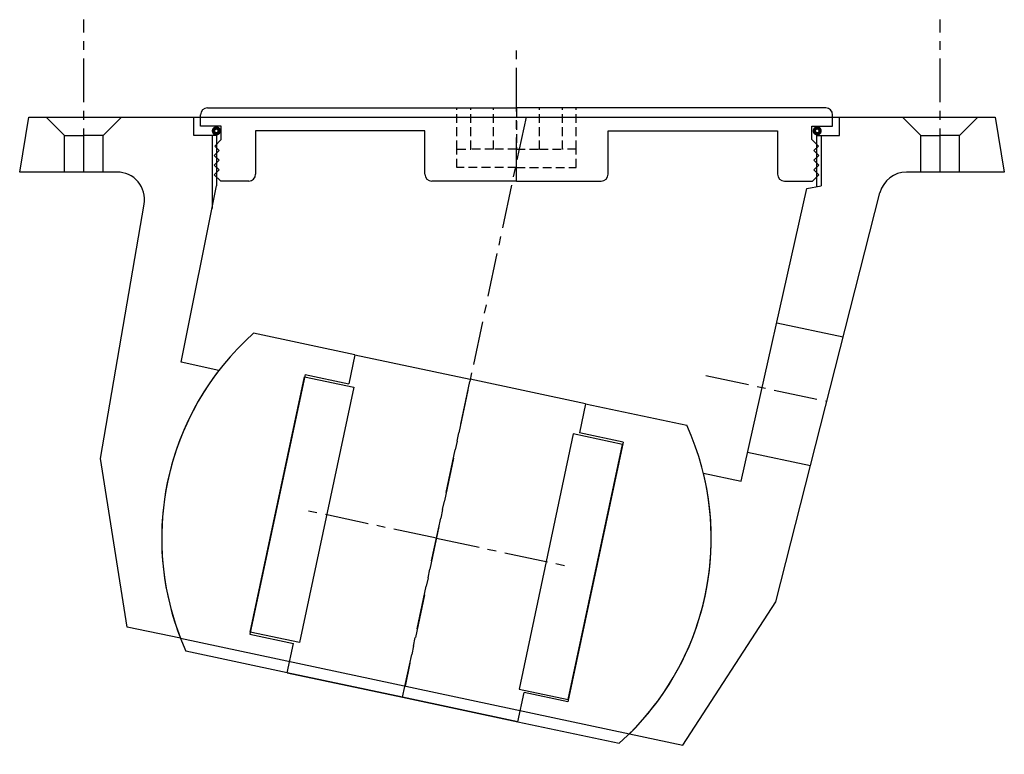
# Model space of a CAD drawing. Extents: x -91 to 124, y -47 to 113.
import ezdxf

# ---------------------------------------------------------------- set-up
doc = ezdxf.new("R2010")
doc.units = 0
doc.header["$LTSCALE"] = 0.3
doc.linetypes.add('CENTER', pattern=[50.8, 31.75, -6.35, 6.35, -6.35])
doc.linetypes.add('HIDDEN', pattern=[9.525, 6.35, -3.175])
doc.layers.get('0').update_dxf_attribs({"linetype": 'CONTINUOUS'})
doc.layers.add('CENTER', color=9, linetype='CENTER')

# ---------------------------------------------------------------- blocks, each defined once
blk = doc.blocks.new('M52-155')
for p, q in [((-67.5, 0), (-0.01, 0)), ((67.5, 0), (0, 0)), ((-69, -4), (-69, -1.5)), ((69, -4), (69, -1.5)), ((-64.5, -4), (-69, -4)), ((-64.5, -6.9), (-64.5, -4)), ((64.5, -6.9), (64.5, -4)), ((64.5, -4), (69, -4)), ((-57, -5), (-57, -14.5)), ((-20, -5), (-57, -5)), ((-20, -14.5), (-20, -5)), ((20, -14.5), (20, -5)), ((20, -5), (56.99, -5)), ((56.99, -5), (56.99, -14.5)), ((-64.5, -6.9), (-65.92, -8.32)), ((-64.94, -9.3), (-65.92, -8.32)), ((64.5, -6.9), (65.91, -8.32)), ((64.93, -9.3), (65.91, -8.32)), ((-66, -10.36), (-64.94, -9.3)), ((-64.94, -11.42), (-66, -10.36)), ((66, -10.36), (64.93, -9.3)), ((64.93, -11.42), (66, -10.36)), ((-66, -12.48), (-64.94, -11.42)), ((-64.94, -13.54), (-66, -12.48)), ((66, -12.48), (64.93, -11.42)), ((64.93, -13.54), (66, -12.48)), ((-66, -14.6), (-64.94, -13.54)), ((-64.6, -16), (-66, -14.6)), ((64.6, -16), (66, -14.6)), ((66, -14.6), (64.93, -13.54)), ((-58.5, -16), (-64.6, -16)), ((-0.01, -16), (-18.5, -16)), ((0, -16), (18.5, -16)), ((58.49, -16), (64.6, -16))]:
    blk.add_line(p, q)
at = {"linetype": 'HIDDEN'}
for p, q in [((-13.01, -9), (-13.01, 0)), ((-10.01, -9), (-10.01, 0)), ((-5.01, -9), (-5.01, 0)), ((0, 0), (0, -9)), ((5, -9), (5, 0)), ((10, -9), (10, 0)), ((13, -9), (13, 0)), ((-13.01, -9), (-10.01, -9)), ((-13.01, -13), (-13.01, -9)), ((-5.01, -9), (-10.01, -9)), ((-0.01, -9), (-5.01, -9)), ((0, -9), (5, -9)), ((5, -9), (10, -9)), ((13, -9), (10, -9)), ((13, -13), (13, -9)), ((-0.01, -13), (-13.01, -13)), ((0, -13), (13, -13))]:
    blk.add_line(p, q, dxfattribs=at)
for centre, start, end in [((-67.5, -1.5), 90, 180), ((67.5, -1.5), 0, 90), ((-58.5, -14.5), 270, 0), ((-18.5, -14.5), 180, 270), ((18.5, -14.5), 270, 0), ((58.49, -14.5), 180, 270)]:
    blk.add_arc(centre, 1.5, start, end)
at = {"layer": 'CENTER'}
blk.add_line((-0.01, -16), (-0.01, 12.82), dxfattribs=at)
blk = doc.blocks.new('M52-150')
for p, q in [((-91, 80), (-89, 92)), ((-89, 92), (-53, 92)), ((-81.25, 88), (-85.25, 92)), ((-72.75, 88), (-68.75, 92)), ((-53, 88), (-53, 92)), ((-53, 92), (88, 92)), ((88, 92), (122, 92)), ((88, 88), (88, 92)), ((105.75, 88), (101.75, 92)), ((114.25, 88), (118.25, 92)), ((122, 92), (124, 80)), ((-81.25, 80), (-81.25, 88)), ((-81.25, 88), (-77, 88)), ((-72.75, 88), (-77, 88)), ((-72.75, 80), (-72.75, 88)), ((-48, 88), (-53, 88)), ((-49, 88), (-49, 72.01)), ((-48, 88), (-48, 77)), ((83, 88), (83, 76.81)), ((83, 88), (88, 88)), ((84, 88), (84, 77)), ((105.75, 80), (105.75, 88)), ((105.75, 88), (110, 88)), ((114.25, 88), (110, 88)), ((114.25, 80), (114.25, 88)), ((-69.75, 80), (-91, 80)), ((124, 80), (102.67, 80)), ((-55.73, 38.43), (-48, 77)), ((66.54, 12.44), (80.9, 76.4)), ((74.11, -13.9), (96.85, 75.48)), ((80.9, 76.4), (84, 77)), ((-73.36, 17.45), (-63.84, 72.99)), ((74.32, 47.08), (88.84, 43.99)), ((-47.49, 36.67), (-55.73, 38.43)), ((-67.51, -19.39), (-73.36, 17.45)), ((67.96, 18.78), (81.69, 15.86)), ((58.3, 14.19), (66.54, 12.44)), ((53.78, -45.17), (74.11, -13.9)), ((-55.88, -21.86), (-67.51, -19.39)), ((-55.88, -21.86), (42.15, -42.7)), ((42.15, -42.7), (53.78, -45.17))]:
    blk.add_line(p, q)
for centre, radius, start, end in [((-69.75, 74), 6, 350.2724, 90), ((102.67, 74), 6, 90, 165.7276), ((0, 0), 60, 142.3207, 201.367), ((0, 0), 60, 314.633, 13.6793)]:
    blk.add_arc(centre, radius, start, end)
at = {"layer": 'CENTER'}
for p, q in [((-77, 80), (-77, 113.28)), ((110, 80), (110, 113.28)), ((19.56, 92), (-6.86, -32.28)), ((58.84, 35.54), (85.26, 29.93)), ((0, 0), (-29.43, 6.26)), ((0, 0), (29.43, -6.26))]:
    blk.add_line(p, q, dxfattribs=at)
blk = doc.blocks.new('ball 120x49')
for p, q in [((-25.75, 35.5), (-48.37, 35.5)), ((-25.75, 35.5), (0, 35.5)), ((-25.75, 35.5), (-25.75, 29)), ((25.75, 35.5), (0, 35.5)), ((25.75, 35.5), (48.37, 35.5)), ((25.75, 35.5), (25.75, 29)), ((-35.5, 29), (-25.75, 29)), ((-35.5, 29), (-35.5, -29)), ((-35.5, -28.5), (-35.5, 28.5)), ((-35.5, 28.5), (-24.5, 28.5)), ((-24.5, 28.5), (-24.5, -28.5)), ((24.5, 28.5), (24.5, -28.5)), ((35.5, 28.5), (24.5, 28.5)), ((35.5, 29), (25.75, 29)), ((35.5, 29), (35.5, -29)), ((35.5, -28.5), (35.5, 28.5)), ((-24.5, -28.5), (-35.5, -28.5)), ((-35.5, -29), (-25.75, -29)), ((-25.75, -35.5), (-25.75, -29)), ((24.5, -28.5), (35.5, -28.5)), ((35.5, -29), (25.75, -29)), ((25.75, -35.5), (25.75, -29)), ((-25.75, -35.5), (-48.37, -35.5)), ((-25.75, -35.5), (0, -35.5)), ((0, -35.5), (-25.75, -35.5)), ((25.75, -35.5), (0, -35.5)), ((0, -35.5), (25.75, -35.5)), ((25.75, -35.5), (48.37, -35.5))]:
    blk.add_line(p, q)
for start, end in [(143.7246, 216.2754), (323.7246, 36.2754)]:
    blk.add_arc((0, 0), 60, start, end)
at = {"layer": 'CENTER'}
for p, q in [((0, -35.5), (0, 35.5)), ((0, 0), (-15.29, 0)), ((0, 0), (15.29, 0))]:
    blk.add_line(p, q, dxfattribs=at)

msp = doc.modelspace()

# ---------------------------------------------------------------- linework, layer by layer
at = {"const_width": 0.75}
for points in [[(-48.69, 88.98, 1), (-47.44, 88.98, 1)], [(82.52, 88.98, 1), (83.77, 88.98, 1)]]:
    msp.add_lwpolyline(points, format="xyb", close=True, dxfattribs=at)

# ---------------------------------------------------------------- block references
for name, p in [('M52-150', (0, 0)), ('M52-155', (17.5, 94))]:
    msp.add_blockref(name, p)
at = {"rotation": 348}
msp.add_blockref('ball 120x49', (0, 0), dxfattribs=at)

doc.saveas('drawing.dxf')
